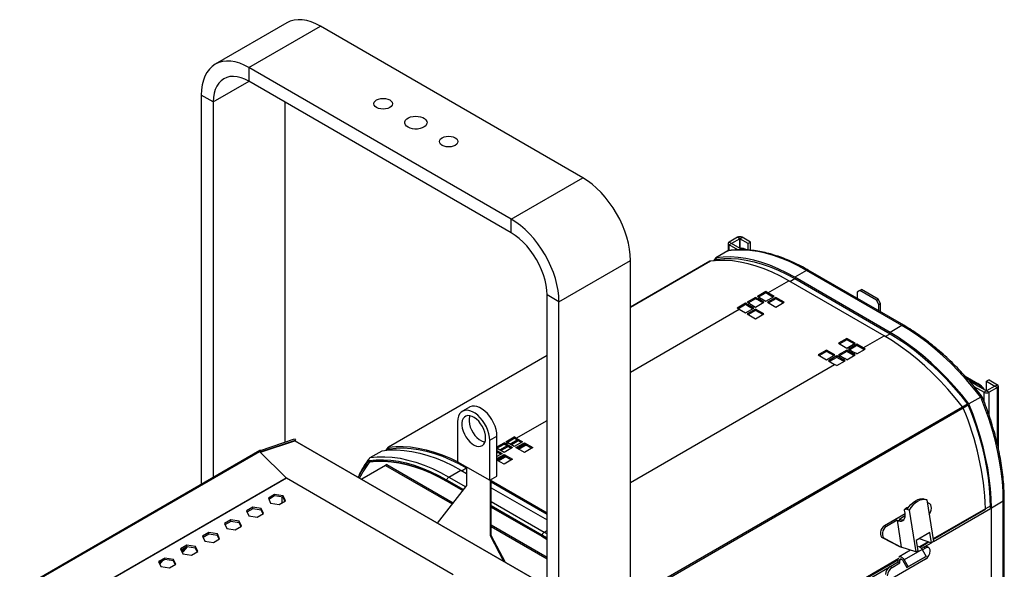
# Model space of a CAD drawing. Header units: millimetres. Extents: x 20 to 1416, y -882 to 676.
# Tile 7 of 12: x 755 to 1339, y -461 to -135. Entities that reach past the tile are written whole.
import ezdxf

# ---------------------------------------------------------------- set-up
doc = ezdxf.new("R2010")
doc.units = ezdxf.units.MM

msp = doc.modelspace()

# ---------------------------------------------------------------- linework, layer by layer
at = {"color": 7, "linetype": 'Continuous', "lineweight": 25}
for p, q in [((913.38, -137.03), (870.96, -161.53)), ((890.95, -163.51), (933.38, -139.01)), ((1088.94, -228.82), (933.38, -139.01)), ((890.95, -163.51), (890.95, -171.67)), ((1046.52, -253.31), (890.95, -163.51)), ((869.74, -183.92), (890.96, -171.67)), ((1046.52, -261.48), (890.95, -171.67)), ((869.74, -183.92), (862.67, -179.84)), ((862.67, -179.84), (862.67, -410.5)), ((869.74, -183.92), (869.74, -406.42)), ((912.17, -183.92), (912.17, -385.46)), ((1046.52, -253.31), (1088.94, -228.82)), ((1046.52, -261.48), (1046.52, -253.31)), ((1175.12, -267.76), (1175.12, -272.06)), ((1180.66, -264.09), (1175.71, -266.95)), ((1177.12, -267.76), (1175.71, -266.95)), ((1177.12, -267.76), (1175.71, -268.58)), ((1180.8, -271.52), (1175.71, -268.58)), ((1175.71, -271.94), (1175.71, -268.58)), ((1182.07, -264.91), (1177.12, -267.76)), ((1183.6, -271.51), (1177.12, -267.76)), ((1177.12, -267.76), (1177.12, -267.76)), ((1182.07, -264.91), (1180.66, -264.09)), ((1182.07, -264.91), (1183.49, -264.09)), ((1187.02, -267.76), (1182.07, -264.91)), ((1182.07, -264.91), (1182.07, -270.62)), ((1182.07, -270.62), (1182.07, -264.91)), ((1188.43, -266.95), (1183.49, -264.09)), ((1188.43, -266.95), (1187.02, -267.76)), ((1187.02, -271.65), (1187.02, -267.76)), ((1188.43, -271.77), (1188.43, -266.95)), ((1174.93, -272.14), (1167.86, -276.22)), ((1074.8, -302.3), (1117.23, -277.81)), ((1117.23, -604.42), (1117.23, -277.81)), ((1164.64, -278.22), (1117.23, -305.59)), ((1164.35, -278.31), (1117.23, -305.52)), ((1167.86, -276.22), (1166.53, -278)), ((1168.52, -277.09), (1167.02, -277.95)), ((1168.66, -277.07), (1167.15, -277.94)), ((1168.28, -277.22), (1168.37, -277.11)), ((1221.67, -283.68), (1214.6, -287.76)), ((1278.24, -316.34), (1221.67, -283.68)), ((1279.24, -316.24), (1222.67, -283.58)), ((1198.69, -296.95), (1211.06, -289.8)), ((1267.63, -322.46), (1211.06, -289.8)), ((1211.77, -290.21), (1214.6, -288.58)), ((1271.17, -320.42), (1214.6, -287.76)), ((1214.6, -288.58), (1271.17, -321.24)), ((1197.44, -296.24), (1192.49, -299.1)), ((1197.45, -297.06), (1193.22, -299.51)), ((1197.45, -297.06), (1197.44, -296.24)), ((1202.4, -299.09), (1198.69, -296.95)), ((1198.69, -296.95), (1198.69, -297.76)), ((1201.69, -299.5), (1198.69, -297.76)), ((1253.14, -295.71), (1251.73, -296.53)), ((1251.73, -296.53), (1251.73, -300.36)), ((1253.14, -295.71), (1254.2, -295.1)), ((1263.04, -301.43), (1253.14, -295.71)), ((1264.1, -300.81), (1254.2, -295.1)), ((1074.8, -302.3), (1067.73, -298.22)), ((1067.73, -624.83), (1067.73, -298.22)), ((1074.8, -628.92), (1074.8, -302.3)), ((1185.42, -303.18), (1180.47, -306.04)), ((1185.43, -304), (1185.42, -303.18)), ((1191.43, -299.71), (1186.48, -302.57)), ((1186.67, -303.89), (1187.73, -303.28)), ((1191.44, -300.53), (1187.21, -302.98)), ((1187.73, -303.28), (1191.44, -305.42)), ((1191.44, -300.53), (1191.43, -299.71)), ((1191.44, -305.42), (1196.39, -302.56)), ((1192.68, -300.42), (1193.74, -299.81)), ((1196.39, -302.56), (1192.68, -300.42)), ((1192.68, -300.42), (1192.68, -301.23)), ((1195.68, -302.97), (1192.68, -301.23)), ((1193.74, -299.81), (1197.45, -301.95)), ((1197.45, -301.95), (1202.4, -299.09)), ((1203.46, -299.7), (1198.51, -302.56)), ((1198.51, -302.56), (1203.46, -305.42)), ((1203.46, -300.52), (1199.22, -302.97)), ((1208.41, -302.56), (1203.46, -299.7)), ((1203.46, -300.52), (1203.46, -299.7)), ((1207.7, -302.97), (1203.46, -300.52)), ((1203.46, -305.42), (1208.41, -302.56)), ((1263.04, -301.43), (1264.1, -300.81)), ((1264.46, -303.88), (1263.04, -301.43)), ((1265.52, -303.26), (1264.1, -300.81)), ((1264.46, -303.88), (1265.52, -303.26)), ((1265.52, -308.32), (1265.52, -303.26)), ((1117.23, -343.97), (1181.72, -306.75)), ((1185.43, -304), (1181.2, -306.45)), ((1181.72, -306.75), (1185.43, -308.89)), ((1185.43, -308.89), (1190.38, -306.03)), ((1191.44, -306.64), (1186.49, -309.5)), ((1186.49, -309.5), (1191.44, -312.36)), ((1190.38, -306.03), (1186.67, -303.89)), ((1186.67, -303.89), (1186.67, -304.7)), ((1189.67, -306.44), (1186.67, -304.7)), ((1191.44, -307.46), (1187.2, -309.91)), ((1196.39, -309.5), (1191.44, -306.64)), ((1191.44, -307.46), (1191.44, -306.64)), ((1195.68, -309.91), (1191.44, -307.46)), ((1191.44, -312.36), (1196.39, -309.5)), ((1264.46, -307.71), (1264.46, -303.88)), ((1278.24, -316.34), (1271.17, -320.42)), ((1245.53, -323.99), (1240.58, -326.85)), ((1240.58, -326.85), (1245.53, -329.71)), ((1245.53, -324.81), (1241.29, -327.26)), ((1250.48, -326.85), (1245.53, -323.99)), ((1245.53, -324.81), (1245.53, -323.99)), ((1249.78, -327.26), (1245.53, -324.81)), ((1245.53, -329.71), (1250.48, -326.85)), ((1255.26, -329.6), (1267.63, -322.46)), ((1268.33, -322.87), (1271.17, -321.24)), ((1233.51, -330.93), (1228.56, -333.79)), ((1233.51, -331.75), (1229.27, -334.2)), ((1238.46, -333.79), (1233.51, -330.93)), ((1233.51, -331.75), (1233.51, -330.93)), ((1237.75, -334.2), (1233.51, -331.75)), ((1245.53, -330.93), (1240.58, -333.79)), ((1245.53, -331.75), (1241.29, -334.2)), ((1249.25, -333.07), (1245.53, -330.93)), ((1245.53, -331.75), (1245.53, -330.93)), ((1249.25, -333.89), (1245.53, -331.75)), ((1251.54, -327.46), (1246.59, -330.32)), ((1246.59, -330.32), (1250.31, -332.46)), ((1251.54, -328.28), (1247.3, -330.73)), ((1249.25, -333.07), (1250.31, -332.46)), ((1255.26, -329.6), (1251.54, -327.46)), ((1251.54, -328.28), (1251.54, -327.46)), ((1255.26, -330.42), (1251.54, -328.28)), ((1251.55, -333.19), (1256.5, -330.33)), ((1255.26, -330.42), (1255.26, -329.6)), ((1067.73, -334.09), (973.44, -388.53)), ((1067.73, -334.16), (973.72, -388.43)), ((1228.56, -333.79), (1233.51, -336.65)), ((1233.51, -336.65), (1238.46, -333.79)), ((1239.52, -334.4), (1234.57, -337.26)), ((1234.57, -337.26), (1238.29, -339.4)), ((1239.52, -335.22), (1235.28, -337.67)), ((1243.23, -336.54), (1239.52, -334.4)), ((1239.52, -335.22), (1239.52, -334.4)), ((1243.23, -337.36), (1239.52, -335.22)), ((1239.53, -340.13), (1244.48, -337.27)), ((1240.58, -333.79), (1244.3, -335.93)), ((1243.23, -336.54), (1244.3, -335.93)), ((1243.23, -337.36), (1243.23, -336.54)), ((1245.54, -336.66), (1250.49, -333.8)), ((1249.25, -333.89), (1249.25, -333.07)), ((1117.23, -409.29), (1238.29, -339.4)), ((1315.63, -346.33), (1323.28, -350.75)), ((1316.56, -347.36), (1322.86, -351)), ((1322.15, -351.41), (1317.99, -349.01)), ((1318.14, -349.17), (1328.44, -355.12)), ((1329.86, -348.59), (1328.44, -349.4)), ((1328.44, -355.12), (1328.44, -349.4)), ((1328.44, -349.4), (1333.39, -352.26)), ((1329.86, -348.59), (1334.8, -351.45)), ((1320.91, -352.4), (1327.03, -355.94)), ((1322.08, -351.45), (1322.15, -351.41)), ((1322.15, -351.41), (1323.14, -352.06)), ((1322.86, -351), (1323.28, -350.75)), ((1328.44, -355.12), (1327.03, -355.94)), ((1327.03, -361.7), (1327.03, -355.94)), ((1333.39, -352.26), (1328.44, -355.12)), ((1328.44, -355.12), (1329.86, -355.94)), ((1334.8, -353.08), (1329.86, -355.94)), ((1329.86, -369.47), (1329.86, -355.94)), ((1333.39, -352.26), (1334.8, -351.45)), ((1333.39, -352.26), (1334.8, -353.08)), ((1333.39, -352.26), (1333.39, -352.26)), ((1334.8, -386.57), (1334.8, -353.08)), ((1335.39, -389.05), (1335.39, -352.26)), ((1324.97, -358.75), (1317.9, -362.84)), ((1021.74, -364.73), (1017.49, -367.17)), ((1123.14, -474.69), (1314.05, -364.47)), ((1314.56, -365.35), (1123.64, -475.57)), ((1314.08, -364.51), (1317.1, -362.76)), ((1317.57, -363.57), (1314.54, -365.31)), ((1014.7, -373.36), (1014.7, -397.04)), ((1049.49, -383.08), (1067.73, -372.55)), ((897.73, -390.32), (917.93, -383.52)), ((897.79, -391.5), (918.06, -384.68)), ((898.34, -391.08), (918.54, -384.28)), ((917.93, -383.52), (918.54, -384.28)), ((918.06, -384.68), (1067.73, -471.09)), ((1067.73, -470.99), (918.17, -384.65)), ((918.54, -384.28), (918.25, -384.7)), ((1033.79, -384.38), (1038.03, -381.93)), ((1033.79, -408.06), (1033.79, -384.38)), ((1038.03, -405.61), (1038.03, -381.93)), ((1043.29, -385.23), (1048.24, -382.37)), ((1044.02, -385.64), (1048.25, -383.19)), ((1045.7, -386.61), (1049.94, -384.16)), ((1046.41, -387.02), (1050.65, -384.57)), ((1048.25, -383.19), (1048.24, -382.37)), ((1053.2, -385.22), (1048.25, -388.08)), ((1049.49, -383.08), (1053.2, -385.22)), ((1049.49, -383.9), (1049.49, -383.08)), ((1049.49, -383.9), (1052.49, -385.63)), ((897.35, -390.48), (754.95, -472.69)), ((757.51, -471.54), (897.18, -390.91)), ((913.06, -406.6), (897.18, -390.91)), ((897.72, -391.44), (898.34, -391.08)), ((897.73, -390.32), (898.34, -391.08)), ((962.8, -394.6), (969.87, -390.52)), ((973.21, -388.72), (972.08, -390.25)), ((974.06, -389.35), (972.57, -390.21)), ((974.21, -389.33), (972.69, -390.2)), ((973.81, -389.49), (973.21, -388.72)), ((974.09, -389.34), (973.72, -388.43)), ((1038.03, -388.27), (1042.23, -385.84)), ((1038.03, -389.09), (1042.24, -386.66)), ((1038.03, -389.69), (1038.53, -389.41)), ((1038.03, -390.35), (1041.18, -392.16)), ((1038.03, -391.16), (1040.47, -392.57)), ((1042.24, -391.55), (1038.53, -389.41)), ((1039.69, -390.08), (1043.93, -387.63)), ((1040.4, -390.49), (1044.64, -388.04)), ((1042.24, -386.66), (1042.23, -385.84)), ((1047.19, -388.69), (1042.24, -391.55)), ((1043.48, -386.55), (1044.54, -385.94)), ((1043.48, -386.55), (1047.19, -388.69)), ((1043.48, -387.37), (1043.48, -386.55)), ((1043.48, -387.37), (1046.48, -389.1)), ((1048.25, -388.08), (1044.54, -385.94)), ((1049.31, -388.69), (1054.26, -385.83)), ((1054.26, -391.55), (1049.31, -388.69)), ((1050.02, -389.1), (1054.26, -386.65)), ((1050.65, -389.47), (1054.89, -387.02)), ((1050.94, -389.63), (1055.19, -387.19)), ((1054.26, -385.83), (1059.21, -388.69)), ((1054.26, -386.65), (1054.26, -385.83)), ((1054.26, -386.65), (1058.5, -389.1)), ((1059.21, -388.69), (1054.26, -391.55)), ((962.32, -397.31), (961.72, -396.53)), ((962.09, -396.25), (961.93, -396.35)), ((962.41, -397.19), (962.14, -396.48)), ((962.37, -396.16), (962.19, -396.26)), ((962.56, -397.17), (962.19, -396.26)), ((1014.7, -397.04), (1033.79, -408.06)), ((1038.03, -391.85), (1038.63, -391.51)), ((1041.18, -392.16), (1038.03, -393.98)), ((1038.03, -395.2), (1042.24, -392.77)), ((1038.03, -396.02), (1042.24, -393.59)), ((1042.24, -398.49), (1038.03, -396.06)), ((1038.63, -396.4), (1042.87, -393.96)), ((1038.92, -396.57), (1043.16, -394.12)), ((1042.24, -392.77), (1047.19, -395.63)), ((1042.24, -393.59), (1042.24, -392.77)), ((1042.24, -393.59), (1046.48, -396.04)), ((1047.19, -395.63), (1042.24, -398.49)), ((971.92, -399.29), (957.78, -407.45)), ((972.77, -398.8), (971.92, -399.29)), ((971.92, -399.29), (1011.46, -422.11)), ((972.77, -398.8), (1011.99, -421.44)), ((1009.54, -406.14), (1016.61, -402.06)), ((1016.61, -402.06), (1020.04, -404.04)), ((1020.04, -400.9), (1017.31, -402.47)), ((1020.04, -400.12), (1020.04, -411.21)), ((807.61, -467.47), (913.06, -406.6)), ((807.82, -467.5), (913.18, -406.68)), ((913.18, -406.68), (1012.13, -463.81)), ((957.78, -407.51), (957.78, -407.45)), ((1008.31, -407.67), (1008.12, -407.78)), ((1008.12, -407.78), (1018.17, -413.58)), ((1008.12, -408.59), (1008.12, -407.78)), ((1008.12, -408.59), (1017.73, -414.14)), ((1017.73, -414.14), (1008.12, -408.59)), ((1009.54, -406.14), (1019.5, -411.89)), ((1033.79, -408.06), (1038.03, -405.61)), ((1034.11, -441.01), (1034.11, -407.87)), ((1034.67, -440.68), (1034.67, -407.55)), ((1067.73, -427.49), (1034.67, -408.41)), ((1020.04, -411.21), (1002.59, -433.38)), ((1067.73, -428.31), (1034.67, -409.22)), ((1034.67, -412.49), (1067.73, -431.57)), ((906.14, -416.56), (902.43, -418.7)), ((902.43, -418.7), (903.79, -421.63)), ((906.14, -417.37), (902.72, -419.35)), ((911.22, -417.34), (906.14, -416.56)), ((906.14, -417.37), (906.14, -416.56)), ((911.22, -418.16), (906.14, -417.37)), ((908.86, -422.42), (912.58, -420.27)), ((910.68, -421.36), (910.68, -418.08)), ((912.58, -420.27), (911.22, -417.34)), ((911.22, -418.16), (911.22, -417.34)), ((912.28, -420.44), (911.22, -418.16)), ((1290.97, -419.02), (1290.82, -419.11)), ((1290.97, -419.02), (1291.87, -419.33)), ((1291.87, -419.33), (1293.05, -419.74)), ((1293.05, -419.74), (1296.98, -444.41)), ((1338.34, -420.44), (1331.27, -424.52)), ((1338.34, -485.76), (1338.34, -420.44)), ((1338.93, -484.95), (1338.93, -419.62)), ((893.13, -424.07), (889.41, -426.21)), ((889.41, -426.21), (890.77, -429.14)), ((893.13, -424.88), (889.71, -426.86)), ((898.2, -424.85), (893.13, -424.07)), ((893.13, -424.88), (893.13, -424.07)), ((898.2, -425.67), (893.13, -424.88)), ((899.56, -427.78), (898.2, -424.85)), ((898.2, -425.67), (898.2, -424.85)), ((899.27, -427.95), (898.2, -425.67)), ((903.79, -421.63), (908.86, -422.42)), ((1034.67, -420.65), (1066.1, -438.8)), ((1034.67, -423.1), (1064.69, -440.43)), ((1034.67, -423.92), (1064.69, -441.25)), ((1064.69, -441.25), (1034.67, -423.92)), ((1280.09, -427.55), (1279.81, -425.79)), ((1281.21, -424.47), (1280, -425.16)), ((1281.57, -424.45), (1280.36, -425.15)), ((1281.27, -425.46), (1280.36, -425.15)), ((1282.44, -425.86), (1281.27, -425.46)), ((1281.82, -424.54), (1281.57, -424.45)), ((1282.44, -425.86), (1286.38, -450.54)), ((1294.15, -421.69), (1293.32, -421.4)), ((1327.72, -424.9), (1296.73, -442.8)), ((1296.78, -443.12), (1327.51, -425.38)), ((1296.97, -444.35), (1330.7, -424.87)), ((1330.56, -423.38), (1327.72, -425.02)), ((1330.56, -424.12), (1330.56, -424.3)), ((1331.27, -489.85), (1331.27, -424.52)), ((880.12, -431.58), (876.4, -433.72)), ((885.19, -432.36), (880.12, -431.58)), ((880.12, -432.39), (880.12, -431.58)), ((890.77, -429.14), (895.85, -429.93)), ((895.85, -429.93), (899.56, -427.78)), ((1280.14, -427.88), (1267.78, -435.02)), ((1275.32, -431.75), (1268.96, -435.42)), ((1275.32, -431.75), (1277.85, -447.61)), ((1275.32, -431.75), (1276.22, -432.06)), ((1277.43, -431.36), (1276.22, -432.06)), ((1276.53, -431.05), (1280.19, -428.94)), ((1276.53, -431.05), (1277.43, -431.36)), ((1294.45, -428.54), (1295.21, -426.92)), ((876.4, -433.72), (877.76, -436.65)), ((880.12, -432.39), (876.7, -434.37)), ((877.76, -436.65), (882.84, -437.44)), ((885.19, -433.18), (880.12, -432.39)), ((882.84, -437.44), (886.55, -435.29)), ((886.55, -435.29), (885.19, -432.36)), ((885.19, -433.18), (885.19, -432.36)), ((886.25, -435.47), (885.19, -433.18)), ((1034.67, -434.54), (1067.73, -453.62)), ((1034.67, -435.52), (1067.73, -454.6)), ((1066.1, -438.8), (1067.73, -437.86)), ((1268.96, -435.42), (1267.78, -435.02)), ((867.11, -439.09), (863.39, -441.23)), ((863.39, -441.23), (864.75, -444.16)), ((867.11, -439.91), (863.69, -441.88)), ((872.18, -439.87), (867.11, -439.09)), ((867.11, -439.91), (867.11, -439.09)), ((872.18, -440.69), (867.11, -439.91)), ((869.83, -444.95), (873.54, -442.8)), ((873.54, -442.8), (872.18, -439.87)), ((872.18, -440.69), (872.18, -439.87)), ((873.24, -442.98), (872.18, -440.69)), ((1034.11, -441.01), (1034.67, -440.68)), ((1042.06, -456.17), (1034.11, -441.01)), ((1043.12, -456.78), (1034.67, -440.68)), ((1064.88, -440.32), (1064.69, -440.43)), ((1064.69, -440.43), (1067.73, -442.25)), ((1064.69, -441.25), (1064.69, -440.43)), ((1064.69, -441.25), (1067.73, -443.07)), ((1067.73, -443.07), (1064.69, -441.25)), ((1066.1, -438.8), (1067.73, -439.76)), ((1267.99, -442.63), (1266.81, -442.23)), ((1266.81, -442.23), (1276.67, -447.21)), ((1267.99, -442.63), (1277.85, -447.61)), ((1294.8, -438.94), (1286.6, -443.67)), ((1286.6, -443.67), (1287.58, -449.84)), ((1288.46, -442.6), (1295.78, -445.11)), ((1295.78, -445.11), (1294.8, -438.94)), ((854.1, -446.6), (850.38, -448.74)), ((850.38, -448.74), (851.74, -451.67)), ((854.1, -447.42), (850.68, -449.39)), ((851.5, -449.82), (852.85, -448.13)), ((852.2, -450.23), (854.43, -447.47)), ((859.17, -447.39), (854.1, -446.6)), ((854.1, -447.42), (854.1, -446.6)), ((859.17, -448.2), (854.1, -447.42)), ((860.53, -450.31), (859.17, -447.39)), ((859.17, -448.2), (859.17, -447.39)), ((860.23, -450.49), (859.17, -448.2)), ((864.75, -444.16), (869.83, -444.95)), ((1283.33, -449.49), (1276.52, -453.42)), ((1277.85, -447.61), (1276.67, -447.21)), ((1286.38, -450.54), (1277.85, -447.61)), ((1290.13, -449.03), (1279.52, -455.15)), ((1293.86, -444.45), (1288.65, -447.46)), ((1288.94, -447.65), (1294.25, -444.58)), ((1291.11, -447.65), (1289.74, -448.44)), ((1290.13, -449.03), (1292.51, -453.15)), ((1292.17, -448.26), (1290.31, -449.34)), ((1292.17, -448.26), (1291.11, -447.65)), ((1291.74, -447.37), (1295.7, -445.08)), ((1294.17, -448.06), (1293.11, -447.45)), ((1296.98, -444.41), (1295.78, -445.11)), ((841.09, -454.11), (837.37, -456.26)), ((841.09, -454.93), (837.67, -456.9)), ((846.16, -454.9), (841.09, -454.11)), ((841.09, -454.93), (841.09, -454.11)), ((846.16, -455.71), (841.09, -454.93)), ((847.52, -457.83), (846.16, -454.9)), ((846.16, -455.71), (846.16, -454.9)), ((850.86, -449.76), (851.5, -449.82)), ((851.02, -450.12), (852.2, -450.23)), ((851.5, -449.82), (852.2, -450.23)), ((851.74, -451.67), (856.82, -452.46)), ((856.82, -452.46), (860.53, -450.31)), ((1276.46, -454.5), (1197.73, -499.95)), ((1197.78, -500.27), (1276.25, -454.97)), ((1292.17, -454.79), (1272.36, -466.23)), ((1275.9, -456.43), (1275.9, -455.17)), ((1278.02, -454.8), (1276.96, -455.41)), ((1276.96, -457.04), (1276.96, -455.41)), ((1279.52, -455.15), (1281.9, -459.27)), ((1291.76, -453.58), (1281.15, -459.71)), ((1292.51, -453.15), (1281.9, -459.27)), ((1287.58, -449.84), (1286.38, -450.54)), ((1291.76, -453.58), (1292.51, -453.15)), ((1295, -449.89), (1295, -449.91)), ((837.37, -456.26), (838.73, -459.19)), ((837.71, -456.98), (837.86, -456.79)), ((838.09, -457.8), (839.79, -455.67)), ((838.73, -459.19), (843.81, -459.97)), ((843.81, -459.97), (847.52, -457.83)), ((847.22, -458), (846.16, -455.71)), ((1197.98, -501.5), (1270.67, -459.53)), ((1271.3, -459.09), (1275.9, -456.43)), ((1271.3, -459.09), (1272.36, -459.7)), ((1272.36, -459.7), (1276.96, -457.04)), ((1275.9, -456.43), (1276.96, -457.04)), ((1278.77, -455.59), (1281.15, -459.71)), ((1281.15, -459.71), (1281.9, -459.27))]:
    msp.add_line(p, q, dxfattribs=at)
at = {"color": 7, "linetype": 'Continuous', "lineweight": 25, "flags": 128}
for points in [[(933.38, -139.01), (930.61, -137.57), (927.86, -136.46), (925.17, -135.68), (922.56, -135.25), (920.05, -135.17), (917.67, -135.45), (915.44, -136.07), (913.38, -137.03)], [(890.95, -163.51), (888.18, -162.06), (885.44, -160.95), (882.74, -160.17), (880.13, -159.74), (877.62, -159.67), (875.24, -159.94), (873.01, -160.56), (870.95, -161.53), (869.09, -162.82), (867.44, -164.44), (866.01, -166.37), (864.82, -168.58), (863.89, -171.06), (863.21, -173.78), (862.81, -176.72), (862.67, -179.84)], [(890.95, -171.67), (888.58, -170.45), (886.23, -169.56), (883.95, -169), (881.75, -168.78), (879.67, -168.91), (877.73, -169.38), (875.95, -170.19), (874.37, -171.32), (872.99, -172.77), (871.84, -174.51), (870.93, -176.52), (870.27, -178.78), (869.87, -181.26), (869.74, -183.92)], [(966.61, -187.18), (965.74, -186.52), (965.19, -185.76), (965, -184.94), (965.19, -184.11), (965.74, -183.35), (966.61, -182.69), (967.75, -182.19), (969.08, -181.87), (970.5, -181.76), (971.93, -181.87), (973.25, -182.19), (974.39, -182.69), (975.27, -183.35), (975.82, -184.11), (976, -184.94), (975.82, -185.76), (975.27, -186.52), (974.39, -187.18), (973.25, -187.69), (971.93, -188), (970.5, -188.11), (969.08, -188), (967.75, -187.69), (966.61, -187.18)], [(985.28, -198.86), (984.33, -198.16), (983.68, -197.36), (983.37, -196.49), (983.42, -195.61), (983.82, -194.76), (984.54, -193.98), (985.56, -193.32), (986.82, -192.81), (988.24, -192.48), (989.76, -192.35), (991.28, -192.43), (992.74, -192.71), (994.04, -193.17), (995.13, -193.8), (995.93, -194.55), (996.41, -195.39), (996.55, -196.27), (996.32, -197.15), (995.76, -197.97), (994.88, -198.69), (993.73, -199.28), (992.39, -199.7), (990.91, -199.93), (989.37, -199.96), (987.87, -199.78), (986.48, -199.4), (985.28, -198.86)], [(1005.51, -209.63), (1004.63, -208.97), (1004.08, -208.21), (1003.89, -207.39), (1004.08, -206.57), (1004.63, -205.8), (1005.51, -205.14), (1006.64, -204.64), (1007.97, -204.32), (1009.39, -204.21), (1010.82, -204.32), (1012.14, -204.64), (1013.28, -205.14), (1014.16, -205.8), (1014.71, -206.57), (1014.89, -207.39), (1014.71, -208.21), (1014.16, -208.97), (1013.28, -209.63), (1012.14, -210.14), (1010.82, -210.45), (1009.39, -210.56), (1007.97, -210.45), (1006.64, -210.14), (1005.51, -209.63)], [(1117.23, -277.81), (1117.09, -274.53), (1116.68, -271.12), (1116.01, -267.62), (1115.08, -264.07), (1113.89, -260.48), (1112.46, -256.91), (1110.81, -253.38), (1108.94, -249.93), (1106.89, -246.59), (1104.66, -243.39), (1102.28, -240.37), (1099.77, -237.55), (1097.15, -234.96), (1094.46, -232.63), (1091.72, -230.58), (1088.94, -228.82)], [(1074.8, -302.3), (1074.67, -299.02), (1074.26, -295.61), (1073.58, -292.12), (1072.65, -288.56), (1071.46, -284.98), (1070.04, -281.4), (1068.38, -277.87), (1066.52, -274.42), (1064.46, -271.08), (1062.23, -267.89), (1059.85, -264.86), (1057.34, -262.05), (1054.73, -259.46), (1052.04, -257.12), (1049.29, -255.07), (1046.52, -253.31)], [(1067.73, -298.22), (1067.6, -295.4), (1067.2, -292.46), (1066.54, -289.44), (1065.63, -286.38), (1064.48, -283.31), (1063.1, -280.27), (1061.52, -277.31), (1059.74, -274.46), (1057.8, -271.75), (1055.72, -269.21), (1053.52, -266.89), (1051.24, -264.81), (1048.89, -263), (1046.52, -261.48)], [(1221.67, -283.68), (1216.75, -281), (1211.84, -278.64), (1206.96, -276.62), (1202.13, -274.93), (1197.36, -273.59), (1192.67, -272.59), (1188.06, -271.95), (1183.56, -271.66), (1179.18, -271.72), (1174.93, -272.14)], [(1211.06, -289.8), (1206.18, -287.14), (1201.31, -284.8), (1196.47, -282.78), (1191.67, -281.1), (1186.93, -279.75), (1182.27, -278.75), (1177.7, -278.09), (1173.22, -277.79), (1168.87, -277.83), (1164.64, -278.22)], [(1214.6, -287.76), (1209.68, -285.08), (1204.77, -282.72), (1199.89, -280.7), (1195.06, -279.01), (1190.29, -277.67), (1185.6, -276.67), (1180.99, -276.03), (1176.49, -275.74), (1172.11, -275.8), (1167.86, -276.22)], [(1168.37, -277.11), (1172.58, -276.71), (1176.92, -276.65), (1181.37, -276.95), (1185.92, -277.59), (1190.57, -278.58), (1195.28, -279.92), (1200.06, -281.59), (1204.88, -283.59), (1209.73, -285.93), (1214.6, -288.58)], [(1317.9, -362.84), (1313.65, -357.51), (1309.27, -352.39), (1304.77, -347.48), (1300.17, -342.81), (1295.47, -338.39), (1290.7, -334.22), (1285.87, -330.33), (1280.99, -326.73), (1276.09, -323.42), (1271.17, -320.42)], [(1324.97, -358.75), (1320.72, -353.43), (1316.34, -348.31), (1311.84, -343.4), (1307.24, -338.73), (1302.54, -334.3), (1297.77, -330.14), (1292.94, -326.25), (1288.07, -322.64), (1283.16, -319.34), (1278.24, -316.34)], [(1314.05, -364.47), (1309.83, -359.2), (1305.47, -354.13), (1301, -349.27), (1296.42, -344.65), (1291.76, -340.27), (1287.02, -336.14), (1282.23, -332.29), (1277.39, -328.72), (1272.52, -325.44), (1267.63, -322.46)], [(1271.17, -321.24), (1276.03, -324.2), (1280.88, -327.47), (1285.7, -331.03), (1290.48, -334.87), (1295.2, -338.99), (1299.84, -343.36), (1304.39, -347.97), (1308.85, -352.82), (1313.18, -357.88), (1317.39, -363.13)], [(1338.34, -420.44), (1338.2, -414.68), (1337.79, -408.78), (1337.11, -402.75), (1336.15, -396.62), (1334.93, -390.41), (1333.45, -384.13), (1331.7, -377.8), (1329.71, -371.45), (1327.46, -365.1), (1324.97, -358.75)], [(1033.79, -384.38), (1033.66, -382.49), (1033.27, -380.5), (1032.64, -378.47), (1031.78, -376.44), (1030.71, -374.49), (1029.47, -372.65), (1028.08, -370.99), (1026.59, -369.53), (1025.03, -368.34), (1023.46, -367.43), (1021.9, -366.83), (1020.41, -366.56), (1019.02, -366.62), (1017.78, -367.02), (1016.71, -367.75), (1015.85, -368.77), (1015.22, -370.08), (1014.83, -371.62), (1014.7, -373.36)], [(1038.03, -381.93), (1037.9, -380.04), (1037.52, -378.05), (1036.88, -376.02), (1036.02, -374), (1034.95, -372.04), (1033.71, -370.2), (1032.32, -368.54), (1030.83, -367.08), (1029.27, -365.89), (1027.7, -364.98), (1026.14, -364.38), (1024.65, -364.11), (1023.27, -364.17), (1022.02, -364.57), (1021.74, -364.73)], [(1317.39, -363.13), (1319.84, -369.41), (1322.05, -375.69), (1324.02, -381.97), (1325.74, -388.22), (1327.2, -394.43), (1328.41, -400.57), (1329.35, -406.63), (1330.02, -412.58), (1330.43, -418.42), (1330.56, -424.12)], [(1331.27, -424.52), (1331.13, -418.76), (1330.72, -412.86), (1330.04, -406.83), (1329.08, -400.7), (1327.86, -394.49), (1326.38, -388.21), (1324.63, -381.89), (1322.63, -375.54), (1320.39, -369.18), (1317.9, -362.84)], [(1031.31, -382.95), (1031.19, -381.33), (1030.81, -379.62), (1030.19, -377.89), (1029.36, -376.19), (1028.35, -374.58), (1027.18, -373.13), (1025.91, -371.89), (1024.58, -370.9), (1023.24, -370.2), (1021.93, -369.82), (1020.71, -369.75), (1019.61, -370.02), (1018.69, -370.61), (1017.96, -371.5), (1017.46, -372.65), (1017.2, -374.03), (1017.2, -375.58), (1017.46, -377.25), (1017.96, -378.98), (1018.69, -380.71), (1019.61, -382.36), (1020.71, -383.9), (1021.93, -385.25), (1023.24, -386.37), (1024.58, -387.22), (1025.91, -387.76), (1027.18, -387.99), (1028.35, -387.89), (1029.36, -387.46), (1030.19, -386.72), (1030.81, -385.69), (1031.19, -384.42), (1031.31, -382.95)], [(1021.84, -369.8), (1021.7, -370.2), (1021.45, -371.58), (1021.45, -373.13), (1021.7, -374.8), (1022.2, -376.53), (1022.93, -378.26), (1023.86, -379.92), (1024.95, -381.45), (1026.17, -382.8), (1027.48, -383.92), (1028.82, -384.77), (1030.15, -385.31), (1030.89, -385.48)], [(969.87, -390.52), (974.12, -390.1), (978.5, -390.04), (983, -390.33), (987.61, -390.97), (992.3, -391.96), (997.07, -393.31), (1001.9, -394.99), (1006.78, -397.02), (1011.69, -399.38), (1016.61, -402.06)], [(973.72, -388.43), (977.95, -388.04), (982.3, -388), (986.78, -388.31), (991.35, -388.97), (996.01, -389.97), (1000.75, -391.31), (1005.55, -392.99), (1010.39, -395.01), (1015.21, -397.33)], [(974.09, -389.34), (978.28, -388.95), (982.61, -388.91), (987.04, -389.22), (991.58, -389.87), (996.21, -390.86), (1000.91, -392.2), (1005.66, -393.87), (1010.47, -395.87), (1015.3, -398.19), (1020.14, -400.84)], [(962.19, -396.26), (966.37, -395.89), (970.68, -395.86), (975.11, -396.17), (979.64, -396.82), (984.25, -397.82), (988.94, -399.15), (993.68, -400.82), (998.47, -402.82), (1003.29, -405.14), (1008.12, -407.78)], [(1008.12, -408.59), (1003.31, -405.97), (998.52, -403.66), (993.75, -401.68), (989.03, -400.02), (984.36, -398.7), (979.77, -397.71), (975.27, -397.07), (970.86, -396.77), (966.57, -396.81), (962.41, -397.19)], [(962.56, -397.17), (966.71, -396.8), (970.99, -396.77), (975.38, -397.08), (979.87, -397.73), (984.44, -398.72), (989.09, -400.04), (993.8, -401.7), (998.55, -403.68), (1003.33, -405.98), (1008.12, -408.59)], [(962.8, -394.6), (967.05, -394.18), (971.43, -394.12), (975.93, -394.41), (980.54, -395.05), (985.23, -396.05), (990, -397.39), (994.83, -399.08), (999.71, -401.1), (1004.61, -403.46), (1009.54, -406.14)], [(1281.27, -425.46), (1282.32, -423.82), (1283.51, -422.37), (1284.82, -421.15), (1286.22, -420.19), (1287.66, -419.52), (1289.1, -419.14), (1290.52, -419.08), (1291.87, -419.33)], [(1293.05, -419.74), (1291.7, -419.49), (1290.28, -419.55), (1288.83, -419.92), (1287.4, -420.59), (1286, -421.55), (1284.69, -422.77), (1283.49, -424.22), (1282.44, -425.86)], [(1279.81, -425.79), (1279.8, -425.62), (1279.81, -425.47), (1279.85, -425.34), (1279.92, -425.24), (1280, -425.16), (1280.11, -425.12), (1280.23, -425.12), (1280.36, -425.15)], [(1295.21, -426.92), (1295.59, -425.79), (1295.74, -424.64), (1295.63, -423.57), (1295.28, -422.66), (1294.71, -422), (1293.98, -421.64), (1293.35, -421.6)], [(1276.22, -432.06), (1277.15, -432.26), (1278.01, -432.22), (1278.75, -431.94), (1279.37, -431.43), (1279.82, -430.7), (1280.1, -429.79), (1280.19, -428.72), (1280.09, -427.55)], [(1267.78, -435.02), (1266.98, -435.65), (1266.29, -436.54), (1265.79, -437.61), (1265.51, -438.76), (1265.48, -439.89), (1265.7, -440.9), (1266.16, -441.7), (1266.81, -442.23)], [(1268.96, -435.42), (1268.15, -436.06), (1267.47, -436.95), (1266.96, -438.01), (1266.69, -439.16), (1266.66, -440.29), (1266.88, -441.3), (1267.34, -442.11), (1267.99, -442.63)], [(1287.17, -447.28), (1287.29, -447.23), (1287.82, -447.17), (1288.42, -447.34), (1289.04, -447.73), (1289.63, -448.31), (1290.13, -449.03)], [(1276.44, -453.48), (1276.68, -453.35), (1277.21, -453.29), (1277.82, -453.46), (1278.44, -453.86), (1279.02, -454.44), (1279.52, -455.15)], [(1276.96, -455.41), (1277.01, -455.08), (1277.14, -454.83), (1277.35, -454.68), (1277.62, -454.65), (1277.92, -454.74), (1278.23, -454.94), (1278.52, -455.23), (1278.77, -455.59)]]:
    msp.add_lwpolyline(points, dxfattribs=at)
at = {"color": 7, "linetype": 'Continuous', "lineweight": 25}
for centre, radius, start, end in [((1176.02, -267.76), 0.874, 110.78297, 249.2174), ((1177.12, -267.76), 0.000452, 114.09344, 244.43627), ((1182.07, -266.82), 3.08, 62.6092, 117.39068), ((1182.07, -264.91), 0.00167, 65.02802, 115.46199), ((1183, -276.14), 5.53, 55.85901, 98.73802), ((1182.4, -276.65), 5.8, 64.88718, 89.4917), ((1164.74, -278.98), 0.768, 97.37527, 119.76684), ((1222.25, -284.5), 1.01, 65.69265, 125.61829), ((1140.33, -398.04), 116.73, 60.00175, 60.70472), ((1140.89, -397.87), 115.59, 60.0012, 60.7054), ((1128.31, -404.98), 116.73, 60.00175, 60.70472), ((1129.37, -404.36), 116.73, 60.00175, 60.70472), ((1134.32, -401.51), 116.73, 60.00175, 60.70472), ((1134.88, -401.34), 115.59, 60.0012, 60.7054), ((1135.38, -400.89), 116.73, 60.00175, 60.70472), ((1123.36, -407.83), 116.73, 60.00175, 60.70472), ((1128.87, -404.81), 115.59, 60.0012, 60.7054), ((1278.82, -317.16), 1.01, 65.71155, 125.6151), ((1190.7, -435.71), 119.22, 59.30803, 60.00118), ((1195.65, -432.85), 119.22, 59.30803, 60.00118), ((1196.58, -432.06), 117.37, 59.6951, 60.00251), ((1183.63, -439.79), 119.22, 59.30803, 60.00118), ((1184.56, -439), 117.37, 59.6951, 60.00251), ((1184.69, -439.18), 119.22, 59.30803, 60.00118), ((1189.64, -436.32), 119.22, 59.30803, 60.00118), ((1190.57, -435.53), 117.37, 59.6951, 60.00251), ((1178.68, -442.65), 119.22, 59.30803, 60.00118), ((1316.15, -362.09), 12.96, 40.02339, 58.86167), ((1316.03, -362.5), 13.81, 35.8596, 58.3446), ((1328.44, -353.2), 3.08, 242.6092, 297.39068), ((1328.44, -355.12), 0.00167, 245.02802, 295.46199), ((1333.39, -352.26), 0.000452, 294.09344, 64.43627), ((1334.49, -352.26), 0.874, 290.78297, 69.2174), ((1311.07, -366.78), 3.77, 22.27601, 37.72399), ((1161.48, -430.41), 166.33, 1.89836, 23.0269), ((986.18, -487.03), 116.73, 60.00175, 60.70472), ((991.13, -484.17), 116.73, 60.00175, 60.70472), ((991.69, -484), 115.59, 60.0012, 60.7054), ((973.81, -389.18), 0.756, 97.24114, 142.76961), ((974.14, -389.75), 0.411, 97.18797, 138.89246), ((980.11, -490.59), 116.84, 60.00203, 60.29622), ((985.12, -487.64), 116.73, 60.00175, 60.70472), ((985.68, -487.47), 115.59, 60.0012, 60.7054), ((1004.27, -428.98), 53.51, 142.67712, 154.99544), ((962.27, -396.95), 0.688, 97.09314, 142.91761), ((1004.4, -429.41), 52.92, 142.50442, 154.71359), ((1004.46, -429.44), 52.99, 142.67129, 154.70954), ((962.6, -397.52), 0.344, 97.09525, 142.91551), ((1011.2, -408.73), 3.07, 122.67181, 159.73909), ((1290.81, -419.42), 0.43, 67.69532, 117.17984), ((1337.93, -419.53), 1.01, 294.37401, 354.29149), ((1281.4, -424.85), 0.43, 67.69532, 117.17984), ((1327.24, -424.97), 0.491, 304.32185, 8.23002), ((1278.61, -428.35), 3.24, 248.62498, 282.18337), ((1067.76, -441.39), 3.07, 122.67181, 159.73909), ((1292.28, -449.28), 2.01, 65.69259, 125.61768), ((1293.28, -449.61), 1.74, 350.78586, 129.2033), ((1288.87, -449.63), 6.13, 302.60545, 357.39458), ((1274.6, -464.25), 6.13, 122.60565, 177.39414), ((1275.66, -464.86), 6.13, 122.60565, 177.39414)]:
    msp.add_arc(centre, radius, start, end, dxfattribs=at)
for centre, major_axis, ratio, start_param, end_param in [((899.88, -390.64), (2.76, 0.12), 0.237519, 2.450174, 3.357745), ((899.88, -390.64), (2.59, 1.15), 0.09328, 2.162332, 2.513703), ((915.76, -406.33), (2.76, 0.12), 0.237519, 3.357745, 3.497371)]:
    msp.add_ellipse(centre, major_axis=major_axis, ratio=ratio, start_param=start_param, end_param=end_param, dxfattribs=at)
for points, knots in [([(1174.93, -272.14), (1175.03, -272.09), (1175.18, -272.01), (1175.35, -271.99), (1175.42, -271.98)], [0, 0, 0, 0, 0.631693, 1, 1, 1, 1]), ([(1222.67, -283.58), (1221.88, -283.14), (1219.6, -281.84), (1215.83, -279.9), (1211.36, -277.85), (1206.92, -276.08), (1202.51, -274.58), (1198.15, -273.37), (1193.84, -272.45), (1189.6, -271.82), (1185.44, -271.48), (1181.38, -271.44), (1178.04, -271.63), (1176.09, -271.89), (1175.41, -271.98)], [0, 0, 0, 0, 0.047784, 0.13848, 0.229194, 0.319904, 0.410596, 0.501252, 0.59185, 0.682364, 0.772764, 0.863021, 0.953106, 1, 1, 1, 1]), ([(1325.69, -358.34), (1325.15, -357.64), (1323.34, -355.32), (1320.19, -351.48), (1316.2, -346.91), (1312.12, -342.51), (1307.94, -338.31), (1303.69, -334.3), (1299.38, -330.51), (1295.01, -326.94), (1290.6, -323.6), (1286.16, -320.5), (1282.36, -318.07), (1280.05, -316.72), (1279.24, -316.24)], [0, 0, 0, 0, 0.039083, 0.130102, 0.221139, 0.31219, 0.403257, 0.494341, 0.585445, 0.67657, 0.767715, 0.858883, 0.950071, 1, 1, 1, 1]), ([(1325.66, -358.36), (1325.67, -358.35), (1325.7, -358.34), (1325.51, -358.44), (1325.24, -358.6), (1325.06, -358.7), (1324.97, -358.75)], [0, 0, 0, 0, 0.1706395, 0.5857776, 0.7930751, 1, 1, 1, 1]), ([(1338.93, -419.62), (1338.92, -418.71), (1338.9, -416.07), (1338.7, -411.61), (1338.24, -406.21), (1337.56, -400.73), (1336.66, -395.16), (1335.54, -389.53), (1334.2, -383.85), (1332.65, -378.13), (1330.89, -372.39), (1328.92, -366.65), (1327.17, -361.96), (1326.04, -359.2), (1325.69, -358.34)], [0, 0, 0, 0, 0.048048, 0.139215, 0.230372, 0.321516, 0.412643, 0.503752, 0.594843, 0.685918, 0.776976, 0.86802, 0.959052, 1, 1, 1, 1]), ([(918.06, -384.68), (918.1, -384.65), (918.15, -384.62), (918.17, -384.65), (918.17, -384.65)], [0, 0, 0, 0, 0.883939, 1, 1, 1, 1]), ([(962.42, -394.94), (962.05, -395.41), (960.9, -396.91), (959.1, -399.62), (957.2, -402.92), (956.13, -405.23), (955.64, -406.28)], [0, 0, 0, 0, 0.140481, 0.443293, 0.746555, 1, 1, 1, 1]), ([(962.12, -396.24), (962.1, -396.06), (962.06, -395.62), (962.26, -395.12), (962.53, -394.78), (962.71, -394.66), (962.8, -394.6)], [0, 0, 0, 0, 0.267201, 0.634006, 0.817191, 1, 1, 1, 1])]:
    msp.add_open_spline(points, degree=3, knots=knots, dxfattribs=at)

doc.saveas('drawing.dxf')
